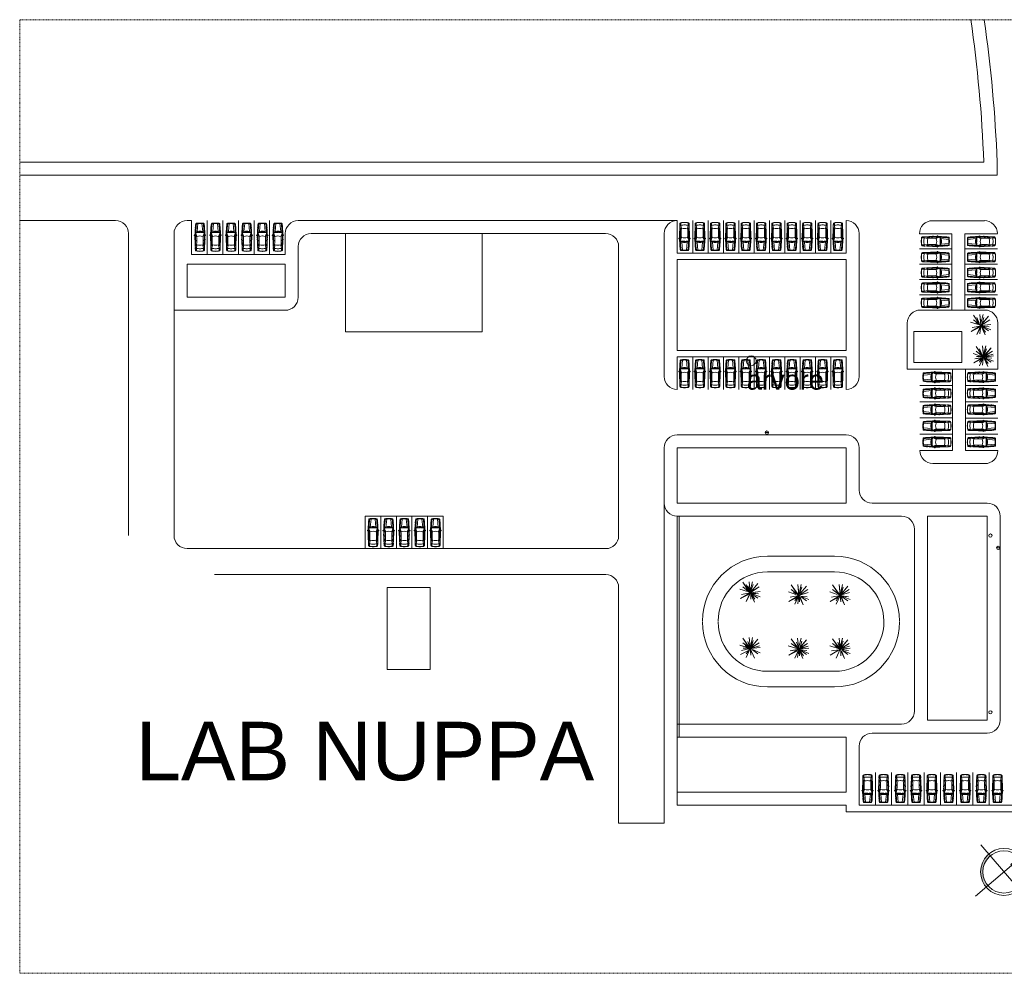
# Model space of a CAD drawing. Header units: metres. Extents: x -32 to 570, y -81 to 66.
# Tile 25 of 27: x 290 to 442, y -81 to 66. Entities that reach past the tile are written whole.
import ezdxf

# ---------------------------------------------------------------- set-up
doc = ezdxf.new("R2010")
doc.units = ezdxf.units.M
doc.linetypes.add('_Tracejado longo', pattern=[0.014288, 0.009525, -0.004763])
for name, color, linetype, lineweight in [('03', 250, 'Continuous', 9), ('A-DETL', 90, 'Continuous', 25), ('G-ANNO-TEXT', 231, 'Continuous', 9), ('LOCALIZAÇAO_dwg', 252, 'Continuous', 9)]:
    doc.layers.add(name, color=color, linetype=linetype, lineweight=lineweight)
doc.styles.add('Arial_10', font='arial.ttf', dxfattribs={"height": 9})
doc.styles.add('Arial_11', font='arial.ttf', dxfattribs={"height": 3})
doc.styles.add('Arial_4', font='arial.ttf', dxfattribs={"height": 0.002})

# ---------------------------------------------------------------- blocks, each defined once
blk = doc.blocks.new('LOCALIZAÇAO_dwg_CARRO 11-4437321-LOCALIZAÇÃO')
at = {"layer": '03'}
for p, q in [((0.08, 0.53), (0.04, 0.53)), ((0.08, 0.63), (0.3, 0.65)), ((0.69, 0.7), (0.69, 0.72)), ((1.38, 0.02), (1.37, 0.02)), ((2.01, 0.46), (1.59, 0.64)), ((2.02, 0.53), (1.69, 0.67)), ((1.79, 0.82), (1.82, 0.86)), ((1.85, 0.67), (1.85, 0.6)), ((1.87, 0.88), (1.87, 0.88)), ((2.44, 0.78), (2.56, 0.78)), ((2.44, 0.77), (2.52, 0.77)), ((2.44, 0.76), (2.44, 0.75)), ((2.45, 0.74), (2.51, 0.74)), ((2.52, 0.75), (2.52, 0.76)), ((2.53, 0.76), (2.53, 0.75)), ((2.58, 0.76), (2.58, 0.75)), ((3.09, 0.5), (2.71, 0.5)), ((3.24, 0.52), (3.47, 0.59)), ((3.47, 0.63), (3.36, 0.66)), ((3.76, 0.71), (3.76, 0.73)), ((0.07, -0.31), (0.03, -0.25)), ((0.08, -0.53), (0.04, -0.53)), ((0.07, -0.31), (1.3, -0.43)), ((0.08, -0.63), (0.3, -0.65)), ((0.69, -0.7), (0.69, -0.72)), ((2.01, -0.46), (1.59, -0.64)), ((2.02, -0.53), (1.69, -0.67)), ((1.79, -0.82), (1.82, -0.86)), ((1.85, -0.67), (1.85, -0.6)), ((1.87, -0.88), (1.87, -0.88)), ((2.44, -0.76), (2.44, -0.75)), ((2.44, -0.77), (2.52, -0.77)), ((2.44, -0.78), (2.56, -0.78)), ((2.45, -0.74), (2.51, -0.74)), ((2.52, -0.75), (2.52, -0.76)), ((2.53, -0.76), (2.53, -0.75)), ((2.58, -0.76), (2.58, -0.75)), ((3.09, -0.5), (2.71, -0.5)), ((3.24, -0.52), (3.47, -0.59)), ((3.47, -0.63), (3.36, -0.66)), ((3.76, -0.71), (3.76, -0.73))]:
    blk.add_line(p, q, dxfattribs=at)
at = {"layer": '03', "flags": 128}
for points in [[(0.03, 0.25), (0.07, 0.31), (1.3, 0.43)], [(1.38, 0.02), (1.37, 0.01), (1.44, -0.55), (1.45, -0.55)], [(1.42, 0.51), (1.41, 0.51), (1.42, -0.06), (1.43, -0.06)], [(1.88, 0.87), (1.85, 0.71), (1.8, 0.69), (1.8, 0.66)], [(2.21, 0.5), (2.64, 0.5), (2.71, 0.5), (2.71, 0.68)], [(3.36, 0.47), (3.84, 0.55), (4.25, 0.55)], [(1.88, -0.87), (1.85, -0.71), (1.8, -0.69), (1.8, -0.66)], [(2.21, -0.5), (2.64, -0.5), (2.71, -0.5), (2.71, -0.68)], [(3.36, -0.47), (3.84, -0.55), (4.25, -0.55)]]:
    blk.add_lwpolyline(points, dxfattribs=at)
at = {"layer": '03'}
for centre, radius, start, end in [((48.24, -1.06), 48.25, 178.0551, 178.7396), ((0.09, 0.57), 0.07, 98.0767, 178.0551), ((21.51, -0.39), 21.49, 177.397, 178.9536), ((0.09, 0.58), 0.05, 97.8958, 177.1673), ((45.86, -1), 45.81, 178.0177, 178.7486), ((45.86, 1), 45.81, 181.2514, 181.9823), ((1.98, -12.75), 13.53, 95.4579, 98.0767), ((2.09, -16.63), 17.28, 92.2713, 96.6835), ((0.13, 0.58), 0.05, 97.8958, 177.1673), ((1.98, -12.75), 13.51, 95.4656, 97.8958), ((1.86, -10.41), 11.17, 90.4891, 96.0118), ((2.35, 0.03), 1.13, 147.4954, 181.5953), ((3.03, -0.03), 1.69, 163.0258, 178.8872), ((-2.11, -0.68), 3.56, 2.0761, 11.3064), ((2.14, -19.53), 20.18, 91.7794, 92.1012), ((-2.12, 0.2), 3.56, 355.8109, 5.0412), ((3.03, -0.03), 1.69, 158.4883, 161.8833), ((1.55, 0.55), 0.0959, 65.2249, 157.5632), ((1.81, 0.85), 0.212, 204.7842, 236.5367), ((2.31, -17.26), 17.94, 91.743, 91.9698), ((1.81, 0.75), 0.0434, 160.4209, 180), ((2.03, 0.7), 0.267, 168.223, 189.9837), ((1.78, 0.66), 0.0195, 202.2729, 342.8001), ((2, 0.69), 0.25, 146.5293, 160.4209), ((2.31, -17.26), 17.94, 88.9571, 91.6179), ((1.87, 0.82), 0.0696, 117.5198, 138.9652), ((1.86, 0.84), 0.0416, 80.8067, 117.5198), ((2.16, -22.3), 23.07, 89.3717, 90.7606), ((1.87, 0.87), 0.00833, 350.8067, 80.8067), ((3.45, -0.04), 1.5, 161.9012, 178.6096), ((2, 0.44), 0.0288, 340.8387, 65.2249), ((2.21, 1), 0.5, 247.6625, 270), ((2.44, 0.75), 0.0263, 91.9264, 184.8104), ((2.42, 0.75), 0.0061, 200.0424, 315.2534), ((2.44, 0.75), 0.0164, 92.1313, 187.2433), ((2.16, -22.3), 23.07, 89.0973, 89.3437), ((2.45, 0.75), 0.01, 180, 270), ((2.51, 0.75), 0.01, 270, 0), ((2.52, 0.76), 0.01, 0, 90), ((2.56, 0.82), 0.0733, 246.8341, 293.1659), ((2.56, 0.76), 0.02, 0, 90), ((2.07, -25.84), 26.6, 86.3544, 88.8806), ((1.65, 0.56), 0.987, 356.5337, 7.1274), ((1.69, 0.56), 0.987, 356.5337, 11.7667), ((2.59, -17.1), 17.78, 87.5716, 89.6146), ((3.09, 1), 0.5, 270, 287.5892), ((3.34, 0.56), 0.1, 73.296, 87.5716), ((3.37, 0.44), 0.03, 107.5892, 190.5643), ((0.05, -0.18), 3.34, 3.0173, 10.5643), ((3.46, 0.61), 0.02, 295.0881, 73.296), ((1.98, -29.34), 30.12, 85.8738, 86.6125), ((1.98, -29.37), 30.13, 85.8821, 86.6147), ((3.84, 0.52), 0.03, 17.6685, 101.6613), ((1.65, 0), 2.28, 359.8835, 13.3775), ((4.13, 0.57), 0.115, 10.4548, 85.2928), ((4.13, 0.56), 0.144, 10.2757, 85.2864), ((0.71, -0.03), 3.59, 0.5327, 10.015), ((0.71, -0.03), 3.62, 0.5277, 9.8398), ((48.24, 1.06), 48.25, 181.2604, 181.9449), ((21.51, 0.39), 21.49, 181.0464, 182.603), ((0.09, -0.57), 0.07, 181.9449, 261.9233), ((0.09, -0.58), 0.05, 182.8327, 262.1042), ((2.09, 16.63), 17.28, 263.3165, 267.7287), ((0.13, -0.58), 0.05, 182.8327, 262.1042), ((1.98, 12.75), 13.53, 261.9735, 264.5421), ((1.98, 12.75), 13.51, 262.1042, 264.5344), ((1.86, 10.41), 11.17, 263.9882, 269.5109), ((2.35, -0.03), 1.13, 178.4047, 212.5046), ((3.03, 0.03), 1.69, 181.1128, 199.382), ((2.14, 19.53), 20.18, 267.8988, 268.2206), ((3.03, 0.03), 1.69, 200.3288, 201.5117), ((3.03, 0.03), 1.69, 200.3288, 201.5117), ((1.55, -0.55), 0.0959, 202.4368, 294.7751), ((1.81, -0.85), 0.212, 123.4633, 155.2158), ((2.31, 17.26), 17.94, 268.0302, 268.257), ((1.78, -0.66), 0.0195, 17.1999, 157.7271), ((2.03, -0.7), 0.267, 170.0163, 191.777), ((1.81, -0.75), 0.0434, 180, 199.5791), ((2, -0.69), 0.25, 199.5791, 213.4707), ((2.31, 17.26), 17.94, 268.3821, 271.0429), ((1.87, -0.82), 0.0696, 221.0348, 242.4802), ((1.86, -0.84), 0.0416, 242.4802, 279.1933), ((2.16, 22.3), 23.07, 269.2394, 270.6283), ((1.87, -0.87), 0.00833, 279.1933, 9.1933), ((3.45, 0.04), 1.5, 181.3904, 198.0988), ((2, -0.44), 0.0288, 294.7751, 19.1613), ((2.21, -1), 0.5, 90, 112.3375), ((2.42, -0.75), 0.0061, 44.7466, 159.9576), ((2.44, -0.75), 0.0263, 175.1896, 268.0736), ((2.44, -0.75), 0.0164, 172.7567, 267.8687), ((2.16, 22.3), 23.07, 270.6563, 270.9027), ((2.45, -0.75), 0.01, 90, 180), ((2.51, -0.75), 0.01, 0, 90), ((2.52, -0.76), 0.01, 270, 0), ((2.56, -0.82), 0.0733, 66.8341, 113.1659), ((2.56, -0.76), 0.02, 270, 360), ((2.07, 25.84), 26.6, 271.1194, 273.6456), ((1.65, -0.56), 0.987, 352.8726, 3.4663), ((1.69, -0.56), 0.987, 348.2333, 3.4663), ((2.59, 17.1), 17.78, 270.3854, 272.4284), ((3.09, -1), 0.5, 72.4108, 90), ((0.05, 0.18), 3.34, 349.4357, 356.9827), ((3.37, -0.44), 0.03, 169.4357, 252.4108), ((3.34, -0.56), 0.1, 272.4284, 286.704), ((3.46, -0.61), 0.02, 286.704, 64.9119), ((1.98, 29.37), 30.13, 273.3853, 274.1179), ((1.98, 29.34), 30.12, 273.3875, 274.1262), ((3.84, -0.52), 0.03, 258.3387, 342.3315), ((1.65, 0), 2.28, 346.6225, 0.1165), ((4.13, -0.57), 0.115, 274.7072, 349.5452), ((4.13, -0.56), 0.144, 274.7136, 349.7243), ((0.71, 0.03), 3.59, 349.985, 359.4673), ((0.71, 0.03), 3.62, 350.1602, 359.4723)]:
    blk.add_arc(centre, radius, start, end, dxfattribs=at)
blk = doc.blocks.new('LOCALIZAÇAO_dwg_CARRO 11-4437322-LOCALIZAÇÃO')
at = {"layer": '03'}
for p, q in [((0.08, 0.53), (0.04, 0.53)), ((0.08, 0.63), (0.3, 0.65)), ((0.69, 0.7), (0.69, 0.72)), ((1.38, 0.02), (1.37, 0.02)), ((2.01, 0.46), (1.59, 0.64)), ((2.02, 0.53), (1.69, 0.67)), ((1.79, 0.82), (1.82, 0.86)), ((1.85, 0.67), (1.85, 0.6)), ((1.87, 0.88), (1.87, 0.88)), ((2.44, 0.78), (2.56, 0.78)), ((2.44, 0.77), (2.52, 0.77)), ((2.44, 0.76), (2.44, 0.75)), ((2.45, 0.74), (2.51, 0.74)), ((2.52, 0.75), (2.52, 0.76)), ((2.53, 0.76), (2.53, 0.75)), ((2.58, 0.76), (2.58, 0.75)), ((3.09, 0.5), (2.71, 0.5)), ((3.24, 0.52), (3.47, 0.59)), ((3.47, 0.63), (3.36, 0.66)), ((3.76, 0.71), (3.76, 0.73)), ((0.07, -0.31), (0.03, -0.25)), ((0.08, -0.53), (0.04, -0.53)), ((0.07, -0.31), (1.3, -0.43)), ((0.08, -0.63), (0.3, -0.65)), ((0.69, -0.7), (0.69, -0.72)), ((2.01, -0.46), (1.59, -0.64)), ((2.02, -0.53), (1.69, -0.67)), ((1.79, -0.82), (1.82, -0.86)), ((1.85, -0.67), (1.85, -0.6)), ((1.87, -0.88), (1.87, -0.88)), ((2.44, -0.76), (2.44, -0.75)), ((2.44, -0.77), (2.52, -0.77)), ((2.44, -0.78), (2.56, -0.78)), ((2.45, -0.74), (2.51, -0.74)), ((2.52, -0.75), (2.52, -0.76)), ((2.53, -0.76), (2.53, -0.75)), ((2.58, -0.76), (2.58, -0.75)), ((3.09, -0.5), (2.71, -0.5)), ((3.24, -0.52), (3.47, -0.59)), ((3.47, -0.63), (3.36, -0.66)), ((3.76, -0.71), (3.76, -0.73))]:
    blk.add_line(p, q, dxfattribs=at)
at = {"layer": '03', "flags": 128}
for points in [[(0.03, 0.25), (0.07, 0.31), (1.3, 0.43)], [(1.38, 0.02), (1.37, 0.01), (1.44, -0.55), (1.45, -0.55)], [(1.42, 0.51), (1.41, 0.51), (1.42, -0.06), (1.43, -0.06)], [(1.88, 0.87), (1.85, 0.71), (1.8, 0.69), (1.8, 0.66)], [(2.21, 0.5), (2.64, 0.5), (2.71, 0.5), (2.71, 0.68)], [(3.36, 0.47), (3.84, 0.55), (4.25, 0.55)], [(1.88, -0.87), (1.85, -0.71), (1.8, -0.69), (1.8, -0.66)], [(2.21, -0.5), (2.64, -0.5), (2.71, -0.5), (2.71, -0.68)], [(3.36, -0.47), (3.84, -0.55), (4.25, -0.55)]]:
    blk.add_lwpolyline(points, dxfattribs=at)
at = {"layer": '03'}
for centre, radius, start, end in [((48.24, -1.06), 48.25, 178.0551, 178.7396), ((0.09, 0.57), 0.07, 98.0767, 178.0551), ((21.51, -0.39), 21.49, 177.397, 178.9536), ((0.09, 0.58), 0.05, 97.8958, 177.1673), ((45.86, -1), 45.81, 178.0177, 178.7486), ((45.86, 1), 45.81, 181.2514, 181.9823), ((1.98, -12.75), 13.53, 95.4579, 98.0767), ((2.09, -16.63), 17.28, 92.2713, 96.6835), ((0.13, 0.58), 0.05, 97.8958, 177.1673), ((1.98, -12.75), 13.51, 95.4656, 97.8958), ((1.86, -10.41), 11.17, 90.4891, 96.0118), ((2.35, 0.03), 1.13, 147.4954, 181.5953), ((3.03, -0.03), 1.69, 163.0258, 178.8872), ((-2.11, -0.68), 3.56, 2.0761, 11.3064), ((2.14, -19.53), 20.18, 91.7794, 92.1012), ((-2.12, 0.2), 3.56, 355.8109, 5.0412), ((3.03, -0.03), 1.69, 158.4883, 161.8833), ((1.55, 0.55), 0.0959, 65.2249, 157.5632), ((1.81, 0.85), 0.212, 204.7842, 236.5367), ((2.31, -17.26), 17.94, 91.743, 91.9698), ((1.81, 0.75), 0.0434, 160.4209, 180), ((2.03, 0.7), 0.267, 168.223, 189.9837), ((1.78, 0.66), 0.0195, 202.2729, 342.8001), ((2, 0.69), 0.25, 146.5293, 160.4209), ((2.31, -17.26), 17.94, 88.9571, 91.6179), ((1.87, 0.82), 0.0696, 117.5198, 138.9652), ((1.86, 0.84), 0.0416, 80.8067, 117.5198), ((2.16, -22.3), 23.07, 89.3717, 90.7606), ((1.87, 0.87), 0.00833, 350.8067, 80.8067), ((3.45, -0.04), 1.5, 161.9012, 178.6096), ((2, 0.44), 0.0288, 340.8387, 65.2249), ((2.21, 1), 0.5, 247.6625, 270), ((2.44, 0.75), 0.0263, 91.9264, 184.8104), ((2.42, 0.75), 0.0061, 200.0424, 315.2534), ((2.44, 0.75), 0.0164, 92.1313, 187.2433), ((2.16, -22.3), 23.07, 89.0973, 89.3437), ((2.45, 0.75), 0.01, 180, 270), ((2.51, 0.75), 0.01, 270, 0), ((2.52, 0.76), 0.01, 0, 90), ((2.56, 0.82), 0.0733, 246.8341, 293.1659), ((2.56, 0.76), 0.02, 0, 90), ((2.07, -25.84), 26.6, 86.3544, 88.8806), ((1.65, 0.56), 0.987, 356.5337, 7.1274), ((1.69, 0.56), 0.987, 356.5337, 11.7667), ((2.59, -17.1), 17.78, 87.5716, 89.6146), ((3.09, 1), 0.5, 270, 287.5892), ((3.34, 0.56), 0.1, 73.296, 87.5716), ((3.37, 0.44), 0.03, 107.5892, 190.5643), ((0.05, -0.18), 3.34, 3.0173, 10.5643), ((3.46, 0.61), 0.02, 295.0881, 73.296), ((1.98, -29.34), 30.12, 85.8738, 86.6125), ((1.98, -29.37), 30.13, 85.8821, 86.6147), ((3.84, 0.52), 0.03, 17.6685, 101.6613), ((1.65, 0), 2.28, 359.8835, 13.3775), ((4.13, 0.57), 0.115, 10.4548, 85.2928), ((4.13, 0.56), 0.144, 10.2757, 85.2864), ((0.71, -0.03), 3.59, 0.5327, 10.015), ((0.71, -0.03), 3.62, 0.5277, 9.8398), ((48.24, 1.06), 48.25, 181.2604, 181.9449), ((21.51, 0.39), 21.49, 181.0464, 182.603), ((0.09, -0.57), 0.07, 181.9449, 261.9233), ((0.09, -0.58), 0.05, 182.8327, 262.1042), ((2.09, 16.63), 17.28, 263.3165, 267.7287), ((0.13, -0.58), 0.05, 182.8327, 262.1042), ((1.98, 12.75), 13.53, 261.9735, 264.5421), ((1.98, 12.75), 13.51, 262.1042, 264.5344), ((1.86, 10.41), 11.17, 263.9882, 269.5109), ((2.35, -0.03), 1.13, 178.4047, 212.5046), ((3.03, 0.03), 1.69, 181.1128, 199.382), ((2.14, 19.53), 20.18, 267.8988, 268.2206), ((3.03, 0.03), 1.69, 200.3288, 201.5117), ((3.03, 0.03), 1.69, 200.3288, 201.5117), ((1.55, -0.55), 0.0959, 202.4368, 294.7751), ((1.81, -0.85), 0.212, 123.4633, 155.2158), ((2.31, 17.26), 17.94, 268.0302, 268.257), ((1.78, -0.66), 0.0195, 17.1999, 157.7271), ((2.03, -0.7), 0.267, 170.0163, 191.777), ((1.81, -0.75), 0.0434, 180, 199.5791), ((2, -0.69), 0.25, 199.5791, 213.4707), ((2.31, 17.26), 17.94, 268.3821, 271.0429), ((1.87, -0.82), 0.0696, 221.0348, 242.4802), ((1.86, -0.84), 0.0416, 242.4802, 279.1933), ((2.16, 22.3), 23.07, 269.2394, 270.6283), ((1.87, -0.87), 0.00833, 279.1933, 9.1933), ((3.45, 0.04), 1.5, 181.3904, 198.0988), ((2, -0.44), 0.0288, 294.7751, 19.1613), ((2.21, -1), 0.5, 90, 112.3375), ((2.42, -0.75), 0.0061, 44.7466, 159.9576), ((2.44, -0.75), 0.0263, 175.1896, 268.0736), ((2.44, -0.75), 0.0164, 172.7567, 267.8687), ((2.16, 22.3), 23.07, 270.6563, 270.9027), ((2.45, -0.75), 0.01, 90, 180), ((2.51, -0.75), 0.01, 0, 90), ((2.52, -0.76), 0.01, 270, 0), ((2.56, -0.82), 0.0733, 66.8341, 113.1659), ((2.56, -0.76), 0.02, 270, 360), ((2.07, 25.84), 26.6, 271.1194, 273.6456), ((1.65, -0.56), 0.987, 352.8726, 3.4663), ((1.69, -0.56), 0.987, 348.2333, 3.4663), ((2.59, 17.1), 17.78, 270.3854, 272.4284), ((3.09, -1), 0.5, 72.4108, 90), ((0.05, 0.18), 3.34, 349.4357, 356.9827), ((3.37, -0.44), 0.03, 169.4357, 252.4108), ((3.34, -0.56), 0.1, 272.4284, 286.704), ((3.46, -0.61), 0.02, 286.704, 64.9119), ((1.98, 29.37), 30.13, 273.3853, 274.1179), ((1.98, 29.34), 30.12, 273.3875, 274.1262), ((3.84, -0.52), 0.03, 258.3387, 342.3315), ((1.65, 0), 2.28, 346.6225, 0.1165), ((4.13, -0.57), 0.115, 274.7072, 349.5452), ((4.13, -0.56), 0.144, 274.7136, 349.7243), ((0.71, 0.03), 3.59, 349.985, 359.4673), ((0.71, 0.03), 3.62, 350.1602, 359.4723)]:
    blk.add_arc(centre, radius, start, end, dxfattribs=at)
blk = doc.blocks.new('LOCALIZAÇAO_dwg_Norte1-4437323-LOCALIZAÇÃO')
at = {"layer": '03'}
h = blk.add_hatch(color=256, dxfattribs=at)
h.paths.add_polyline_path([(0.00515, 0), (0.00498, 0.00129), (0.0045, 0.0025), (0.0037, 0.00358), (0.00272, 0.00437), (0.00153, 0.00492), (0.00025, 0.00514), (0.00025, 0.00785), (-0.00025, 0.00785), (-0.00025, 0.0022), (0.00025, 0.0022), (0.00025, 0.00464), (0.0014, 0.00443), (0.00247, 0.00394), (0.0034, 0.00317), (0.00409, 0.0022), (0.0045, 0.00116), (0.00465, 0)], flags=0)
h.paths.add_polyline_path([(0, -0.00515), (0, -0.00465), (-0.0012, -0.00449), (-0.00232, -0.00403), (-0.00331, -0.00326), (-0.00403, -0.00232), (-0.00449, -0.0012), (-0.00465, 0), (-0.00515, 0), (-0.00497, -0.00133), (-0.00446, -0.00257), (-0.00361, -0.00366), (-0.00257, -0.00446), (-0.00133, -0.00497), (-0.00038, -0.0051)], flags=0)
blk.add_line((-0.00785, 0), (0.00785, 0), dxfattribs=at)
at = {"layer": '03', "flags": 128}
for points in [[(0.00025, 0.0022), (-0.00025, 0.0022), (-0.00025, 0.00785), (0.00025, 0.00785)], [(0, -0.00824), (0, 0.0022)]]:
    blk.add_lwpolyline(points, close=True, dxfattribs=at)
at = {"layer": '03'}
for radius in [0.00515, 0.00465]:
    blk.add_circle((0, 0), radius, dxfattribs=at)
at = {"layer": '03', "color": 7, "insert": (0, 0.01063), "char_height": 0.002, "width": 0.0023914, "attachment_point": 2, "line_spacing_factor": 0.938532, "style": 'Arial_4'}
blk.add_mtext('N', dxfattribs=at)

msp = doc.modelspace()

# ---------------------------------------------------------------- linework, layer by layer
at = {"layer": 'A-DETL', "linetype": '_Tracejado longo', "lineweight": 9}
for p, q in [((290.4, 66.24), (533, 66.24)), ((290.4, -80.53), (290.4, 66.24)), ((533, -80.53), (290.4, -80.53))]:
    msp.add_line(p, q, dxfattribs=at)
at = {"layer": 'A-DETL', "lineweight": 9}
for p, q in [((438.71, 44.32), (290.4, 44.32)), ((440.78, 42.32), (440.78, 44.32)), ((290.4, 42.32), (440.78, 42.32)), ((305.15, 35.32), (290.4, 35.32)), ((316.15, 35.32), (316.85, 35.32)), ((316.85, 35.32), (316.85, 30.12)), ((319.25, 30.12), (319.25, 35.32)), ((321.65, 30.12), (321.65, 35.32)), ((324.05, 30.12), (324.05, 35.32)), ((326.45, 30.12), (326.45, 35.32)), ((328.85, 30.12), (328.85, 35.32)), ((333.25, 35.32), (340.55, 35.32)), ((340.55, 35.32), (380.54, 35.32)), ((380.54, 35.32), (391.49, 35.32)), ((391.55, 30.32), (391.55, 35.32)), ((393.95, 30.32), (393.95, 35.32)), ((396.31, 30.32), (396.31, 35.32)), ((398.67, 30.32), (398.67, 35.32)), ((401.03, 30.32), (401.03, 35.32)), ((403.39, 30.32), (403.39, 35.32)), ((405.75, 30.32), (405.75, 35.32)), ((408.11, 30.32), (408.11, 35.32)), ((410.47, 30.32), (410.47, 35.32)), ((412.83, 30.32), (412.83, 35.32)), ((415.19, 30.32), (415.19, 35.32)), ((417.55, 30.32), (417.55, 35.32)), ((417.55, 35.32), (417.55, 30.32)), ((430.82, 35.31), (438.81, 35.31)), ((307.15, 33.32), (307.15, -13.16)), ((314.15, 33.32), (314.15, -13.16)), ((331.25, 30.12), (331.25, 33.32)), ((335.25, 33.32), (380.54, 33.32)), ((340.55, 33.32), (340.55, 18.22)), ((361.55, 33.32), (340.55, 33.32)), ((361.55, 18.22), (361.55, 33.32)), ((389.55, 11.34), (389.55, 33.32)), ((419.55, 11.34), (419.55, 33.32)), ((428.82, 33.31), (433.82, 33.31)), ((433.82, 33.31), (433.82, 21.56)), ((435.82, 33.31), (440.81, 33.31)), ((435.82, 33.31), (435.82, 21.56)), ((333.25, 23.52), (333.25, 31.32)), ((382.54, -13.2), (382.54, 31.32)), ((417.55, 30.32), (391.55, 30.32)), ((433.82, 30.96), (428.82, 30.96)), ((435.82, 30.96), (440.83, 30.96)), ((316.85, 30.12), (331.25, 30.12)), ((391.55, 15.34), (391.55, 29.32)), ((391.55, 29.32), (417.55, 29.32)), ((417.55, 29.32), (417.55, 15.34)), ((316.15, 23.52), (316.15, 28.62)), ((316.15, 28.62), (331.25, 28.62)), ((331.25, 28.62), (331.25, 23.52)), ((417.55, 27.32), (417.55, 15.34)), ((433.82, 28.61), (428.82, 28.61)), ((435.82, 28.61), (440.83, 28.61)), ((433.82, 26.26), (428.82, 26.26)), ((435.82, 26.26), (440.82, 26.26)), ((331.25, 23.52), (316.15, 23.52)), ((433.83, 23.91), (428.82, 23.91)), ((435.82, 23.91), (440.83, 23.91)), ((314.15, 21.52), (331.25, 21.52)), ((438.87, 21.56), (428.96, 21.56)), ((437.84, 19.34), (436.67, 19.7)), ((438.02, 19.43), (437.12, 20.78)), ((438.2, 19.25), (437.12, 20.06)), ((437.66, 20.42), (438.01, 19.55)), ((438.29, 19.16), (438.11, 20.87)), ((438.11, 20.87), (438.29, 19.52)), ((438.29, 19.52), (438.65, 20.87)), ((438.29, 19.16), (439.46, 20.6)), ((438.29, 19.16), (439.64, 20.06)), ((439.46, 20.6), (438.49, 19.48)), ((438.49, 19.48), (438.74, 20.42)), ((340.55, 18.22), (361.55, 18.22)), ((426.96, 19.56), (426.96, 12.46)), ((435.36, 18.26), (427.96, 18.26)), ((427.96, 18.26), (427.96, 13.46)), ((435.36, 13.46), (435.36, 18.26)), ((438.29, 19.16), (436.76, 18.26)), ((436.76, 18.26), (437.99, 18.87)), ((438.09, 19.05), (436.94, 18.89)), ((438.29, 19.16), (437.48, 19.61)), ((437.66, 17.81), (438.29, 19.16)), ((438.2, 18.89), (437.66, 17.81)), ((438.29, 19.16), (438.11, 17.9)), ((438.11, 17.9), (438.2, 18.89)), ((439.82, 19.34), (438.29, 19.16)), ((438.92, 17.72), (438.29, 19.16)), ((439.01, 18.17), (438.29, 19.16)), ((438.29, 19.16), (439.46, 18.35)), ((439.82, 18.53), (438.29, 19.16)), ((438.47, 19.16), (439.82, 19.34)), ((438.47, 18.89), (438.92, 17.72)), ((438.56, 19.07), (439.55, 18.98)), ((440.88, 12.46), (440.88, 19.56)), ((417.55, 15.34), (391.55, 15.34)), ((438.7, 14.32), (437.53, 15.94)), ((437.53, 15.94), (438.43, 14.59)), ((437.53, 15.22), (438.7, 14.32)), ((438.07, 15.58), (438.42, 14.71)), ((438.7, 14.32), (438.52, 16.03)), ((438.52, 16.03), (438.7, 14.68)), ((438.7, 14.68), (439.06, 16.03)), ((439.06, 16.03), (438.7, 14.32)), ((439.87, 15.76), (438.7, 14.32)), ((438.7, 14.32), (439.15, 15.58)), ((440.05, 15.22), (438.7, 14.32)), ((438.88, 14.5), (440.05, 15.22)), ((438.9, 14.64), (439.87, 15.76)), ((391.55, 14.34), (417.55, 14.34)), ((391.55, 14.34), (391.55, 9.34)), ((393.95, 14.34), (393.95, 9.34)), ((396.31, 14.34), (396.31, 9.34)), ((398.67, 14.34), (398.67, 9.34)), ((401.03, 14.34), (401.03, 9.34)), ((403.39, 14.34), (403.39, 9.34)), ((405.75, 14.34), (405.75, 9.34)), ((408.11, 14.34), (408.11, 9.34)), ((410.47, 14.34), (410.47, 9.34)), ((412.83, 14.34), (412.83, 9.34)), ((415.19, 14.34), (415.19, 9.34)), ((417.55, 14.34), (417.55, 9.34)), ((438.7, 14.32), (437.08, 14.86)), ((437.17, 13.42), (438.7, 14.32)), ((438.4, 14.03), (437.17, 13.42)), ((437.35, 14.05), (438.7, 14.32)), ((438.5, 14.21), (437.35, 14.05)), ((437.62, 14.41), (438.43, 14.41)), ((438.07, 12.97), (438.7, 14.32)), ((438.07, 13.51), (438.5, 14.21)), ((438.52, 13.06), (438.61, 14.05)), ((440.14, 14.77), (438.7, 14.32)), ((438.7, 14.32), (440.23, 14.5)), ((438.7, 14.32), (439.33, 12.88)), ((439.87, 13.51), (438.7, 14.32)), ((438.7, 14.32), (439.42, 13.33)), ((438.88, 14.41), (440.14, 14.77)), ((440.23, 14.5), (438.88, 14.32)), ((439.33, 12.88), (438.88, 14.05)), ((438.97, 14.23), (439.96, 14.14)), ((440.23, 13.69), (439.06, 14.14)), ((426.96, 12.46), (440.88, 12.46)), ((427.96, 13.46), (435.36, 13.46)), ((433.9, -0.07), (433.9, 12.46)), ((435.9, -0.07), (435.9, 12.46)), ((433.88, 9.94), (428.9, 9.94)), ((435.9, 9.93), (440.89, 9.93)), ((433.88, 7.44), (428.9, 7.44)), ((435.9, 7.43), (440.89, 7.43)), ((433.88, 4.94), (428.9, 4.94)), ((435.9, 4.93), (440.89, 4.93)), ((417.55, 2.34), (391.55, 2.34)), ((405.1, 2.69), (405.6, 2.69)), ((433.88, 2.44), (428.9, 2.44)), ((435.9, 2.43), (440.89, 2.43)), ((389.55, 0.34), (389.55, -57.4)), ((391.55, 0.34), (391.55, -8.16)), ((417.55, 0.34), (391.55, 0.34)), ((417.55, -8.16), (417.55, 0.34)), ((419.55, -6.16), (419.55, 0.34)), ((428.9, -0.07), (433.9, -0.07)), ((440.89, -0.07), (435.9, -0.07)), ((430.89, -2.07), (438.88, -2.07)), ((391.55, -8.16), (417.55, -8.16)), ((421.55, -8.16), (439.25, -8.16)), ((343.55, -15.16), (343.55, -10.16)), ((343.55, -10.16), (355.55, -10.16)), ((345.95, -15.16), (345.95, -10.16)), ((348.35, -15.16), (348.35, -10.16)), ((350.75, -15.16), (350.75, -10.16)), ((353.15, -15.16), (353.15, -10.16)), ((355.55, -10.16), (355.55, -15.16)), ((426.05, -10.16), (391.55, -10.16)), ((391.55, -10.16), (391.55, -44.16)), ((391.85, -10.16), (391.85, -44.16)), ((439.25, -10.16), (430.05, -10.16)), ((430.05, -10.16), (430.05, -41.56)), ((439.25, -41.56), (439.25, -10.16)), ((441.25, -10.16), (441.25, -41.56)), ((428.05, -12.16), (428.05, -40.16)), ((440.7, -15.06), (441.2, -15.06)), ((367.55, -15.16), (316.15, -15.16)), ((380.58, -15.16), (343.55, -15.16)), ((415.75, -16.33), (405.45, -16.33)), ((320.36, -19.16), (380.58, -19.16)), ((415.75, -18.73), (405.45, -18.73)), ((346.95, -21.16), (353.55, -21.16)), ((346.95, -33.76), (346.95, -21.16)), ((353.55, -21.16), (353.55, -33.76)), ((382.54, -57.4), (382.54, -21.13)), ((402.53, -21.69), (401.63, -20.34)), ((401.63, -20.34), (402.8, -21.96)), ((401.63, -21.06), (402.8, -21.96)), ((402.8, -21.96), (402.17, -20.7)), ((402.8, -21.96), (402.44, -20.88)), ((402.44, -20.88), (402.78, -21.72)), ((402.8, -21.96), (402.62, -20.25)), ((402.8, -21.6), (403.16, -20.25)), ((402.8, -21.96), (403.97, -20.52)), ((403.25, -20.7), (402.8, -21.96)), ((404.15, -21.06), (402.8, -21.96)), ((402.98, -21.78), (404.15, -21.06)), ((410.01, -22.11), (409.11, -20.76)), ((409.11, -20.76), (410.28, -22.38)), ((410.28, -22.02), (410.1, -20.67)), ((410.1, -20.67), (410.28, -22.38)), ((410.28, -22.38), (410.64, -20.67)), ((410.28, -22.38), (410.73, -21.12)), ((410.48, -22.06), (411.45, -20.94)), ((416.64, -22.38), (415.47, -20.76)), ((415.47, -20.76), (416.37, -22.11)), ((416.64, -22.02), (416.46, -20.67)), ((416.46, -20.67), (416.64, -22.38)), ((416.64, -22.38), (417, -20.67)), ((416.64, -22.38), (417.81, -20.94)), ((417.09, -21.12), (416.64, -22.38)), ((416.84, -22.06), (417.09, -21.12)), ((402.35, -21.78), (401.18, -21.42)), ((402.8, -21.96), (401.27, -22.86)), ((401.27, -22.86), (402.5, -22.25)), ((402.8, -21.96), (401.45, -22.23)), ((402.8, -21.96), (402.17, -23.31)), ((402.17, -23.31), (402.71, -22.23)), ((404.33, -21.78), (402.8, -21.96)), ((403.43, -23.4), (402.8, -21.96)), ((404.06, -22.14), (402.8, -21.96)), ((402.8, -21.96), (403.97, -22.77)), ((402.89, -22.95), (402.89, -22.23)), ((402.98, -21.96), (404.33, -21.78)), ((402.98, -22.14), (403.52, -22.95)), ((402.98, -22.23), (403.43, -23.4)), ((403.07, -22.05), (404.06, -22.14)), ((403.16, -22.14), (404.33, -22.59)), ((409.83, -22.2), (408.66, -21.84)), ((410.28, -22.38), (408.75, -23.28)), ((408.75, -23.28), (409.98, -22.67)), ((410.28, -22.38), (408.93, -22.65)), ((410.19, -22.29), (409.11, -21.48)), ((410.28, -22.38), (409.47, -21.93)), ((409.65, -23.19), (410.28, -22.38)), ((410.28, -22.38), (409.65, -23.73)), ((410.09, -22.5), (409.65, -23.19)), ((409.65, -23.73), (410.19, -22.65)), ((410.1, -23.64), (410.28, -22.38)), ((411.72, -21.93), (410.28, -22.38)), ((410.28, -22.38), (410.91, -23.82)), ((410.28, -22.38), (411.81, -23.01)), ((410.37, -23.37), (410.37, -22.65)), ((410.46, -22.2), (411.63, -21.48)), ((410.46, -22.29), (411.72, -21.93)), ((410.91, -23.82), (410.46, -22.65)), ((410.55, -22.47), (411.54, -22.56)), ((410.64, -22.56), (411.45, -23.19)), ((416.19, -22.2), (415.02, -21.84)), ((415.11, -23.28), (416.64, -22.38)), ((416.34, -22.67), (415.11, -23.28)), ((416.64, -22.38), (415.29, -22.65)), ((415.47, -21.48), (416.64, -22.38)), ((416.64, -22.38), (416.01, -23.73)), ((416.44, -22.5), (416.01, -23.19)), ((417.99, -21.48), (416.64, -22.38)), ((416.64, -22.38), (417.27, -23.82)), ((416.73, -23.37), (416.64, -22.38)), ((417.9, -22.56), (416.64, -22.38)), ((416.64, -22.38), (418.17, -23.01)), ((417.81, -23.19), (416.64, -22.38)), ((416.82, -22.2), (417.99, -21.48)), ((416.82, -22.29), (418.08, -21.93)), ((417.27, -23.82), (416.82, -22.65)), ((416.91, -22.47), (417.9, -22.56)), ((402.35, -30.38), (401.18, -30.02)), ((401.18, -30.02), (402.8, -30.56)), ((402.8, -30.56), (401.63, -28.94)), ((401.63, -28.94), (402.53, -30.29)), ((402.71, -30.47), (401.63, -29.66)), ((401.63, -29.66), (402.8, -30.56)), ((402.8, -30.56), (401.99, -30.11)), ((402.78, -30.31), (402.44, -29.48)), ((402.44, -29.48), (402.8, -30.56)), ((402.8, -30.2), (402.62, -28.85)), ((402.8, -30.56), (403.16, -28.85)), ((402.8, -30.56), (403.97, -29.12)), ((403.25, -29.3), (402.8, -30.56)), ((404.15, -29.66), (402.8, -30.56)), ((404.24, -30.11), (402.8, -30.56)), ((402.98, -30.38), (404.15, -29.66)), ((402.98, -30.47), (404.24, -30.11)), ((403, -30.24), (403.25, -29.3)), ((410.26, -30.65), (408.64, -30.11)), ((408.64, -30.11), (409.81, -30.47)), ((410.26, -30.65), (409.09, -29.03)), ((409.09, -29.03), (409.99, -30.38)), ((410.17, -30.56), (409.09, -29.75)), ((409.9, -29.57), (410.23, -30.4)), ((410.26, -30.65), (410.08, -28.94)), ((410.26, -30.29), (410.62, -28.94)), ((410.26, -30.65), (411.43, -29.21)), ((411.61, -29.75), (410.26, -30.65)), ((411.7, -30.2), (410.26, -30.65)), ((410.44, -30.47), (411.61, -29.75)), ((410.44, -30.56), (411.7, -30.2)), ((411.43, -29.21), (410.46, -30.33)), ((410.46, -30.33), (410.71, -29.39)), ((416.19, -30.47), (415.02, -30.11)), ((415.02, -30.11), (416.64, -30.65)), ((416.37, -30.38), (415.47, -29.03)), ((415.47, -29.03), (416.64, -30.65)), ((415.47, -29.75), (416.64, -30.65)), ((416.64, -30.65), (415.83, -30.2)), ((416.64, -30.65), (416.28, -29.57)), ((416.28, -29.57), (416.61, -30.4)), ((416.64, -30.65), (416.46, -28.94)), ((416.64, -30.29), (417, -28.94)), ((417, -28.94), (416.64, -30.65)), ((417.81, -29.21), (416.64, -30.65)), ((416.64, -30.65), (417.09, -29.39)), ((416.64, -30.65), (417.99, -29.75)), ((417.99, -29.75), (416.82, -30.47)), ((416.82, -30.56), (418.08, -30.2)), ((416.84, -30.33), (417.81, -29.21)), ((402.5, -30.84), (401.27, -31.46)), ((402.8, -30.56), (401.45, -30.83)), ((401.72, -30.47), (402.53, -30.47)), ((402.17, -31.37), (402.8, -30.56)), ((402.8, -30.56), (402.17, -31.91)), ((402.8, -30.56), (404.33, -30.38)), ((402.8, -30.56), (403.43, -32)), ((402.8, -30.56), (404.33, -31.19)), ((402.89, -31.55), (402.8, -30.56)), ((402.89, -30.83), (402.89, -31.55)), ((403.16, -30.74), (403.97, -31.37)), ((408.73, -31.55), (410.26, -30.65)), ((409.95, -30.93), (408.73, -31.55)), ((408.91, -30.92), (410.26, -30.65)), ((410.06, -30.76), (408.91, -30.92)), ((410.26, -30.65), (409.63, -32)), ((410.26, -30.65), (410.08, -31.91)), ((411.79, -30.47), (410.26, -30.65)), ((410.26, -30.65), (410.35, -31.64)), ((410.26, -30.65), (411.43, -31.46)), ((411.79, -31.28), (410.26, -30.65)), ((410.26, -30.65), (410.89, -32.09)), ((410.26, -30.65), (410.98, -31.64)), ((410.35, -31.64), (410.35, -30.92)), ((410.89, -32.09), (410.44, -30.92)), ((410.53, -30.74), (411.52, -30.83)), ((416.64, -30.65), (415.11, -31.55)), ((416.44, -30.76), (415.29, -30.92)), ((416.64, -30.65), (416.01, -32)), ((418.17, -30.47), (416.64, -30.65)), ((417.27, -32.09), (416.64, -30.65)), ((417.9, -30.83), (416.64, -30.65)), ((416.73, -31.64), (416.73, -30.92)), ((416.82, -30.65), (418.17, -30.47)), ((416.82, -30.92), (417.27, -32.09)), ((416.91, -30.74), (417.9, -30.83)), ((418.17, -31.28), (417, -30.83)), ((417, -30.83), (417.81, -31.46)), ((353.55, -33.76), (346.95, -33.76)), ((415.75, -34.05), (405.45, -34.05)), ((415.75, -36.45), (405.45, -36.45)), ((426.05, -42.16), (391.55, -42.16)), ((430.05, -41.56), (439.25, -41.56)), ((421.55, -43.56), (439.25, -43.56)), ((391.55, -44.16), (391.55, -52.66)), ((417.55, -44.16), (391.55, -44.16)), ((417.55, -52.66), (417.55, -44.16)), ((419.55, -45.56), (419.55, -54.66)), ((422.05, -54.66), (422.05, -49.62)), ((424.55, -54.66), (424.55, -49.62)), ((427.05, -54.66), (427.05, -49.62)), ((429.55, -54.66), (429.55, -49.62)), ((432.05, -54.66), (432.05, -49.62)), ((434.55, -54.66), (434.55, -49.62)), ((437.05, -54.66), (437.05, -49.62)), ((439.55, -54.66), (439.55, -49.62)), ((391.55, -52.66), (417.55, -52.66)), ((391.55, -54.66), (391.55, -52.66)), ((417.55, -54.66), (391.55, -54.66)), ((417.55, -55.66), (417.55, -54.66)), ((446.07, -55.66), (417.55, -55.66)), ((419.55, -54.66), (444.55, -54.66)), ((389.55, -57.4), (382.54, -57.4))]:
    msp.add_line(p, q, dxfattribs=at)
for centre, radius in [((402.94, 13.74), 0.75), ((405.35, 2.69), 0.25), ((439.75, -13.16), 0.25), ((440.95, -15.06), 0.25), ((439.75, -40.36), 0.25)]:
    msp.add_circle(centre, radius, dxfattribs=at)
for centre, radius, start, end in [((224.68, 35.93), 214.21, 2.2448, 8.1363), ((224.35, 35.68), 216.61, 2.2855, 8.1117), ((305.15, 33.32), 2, 0, 90), ((316.15, 33.32), 2, 90, 180), ((333.25, 33.32), 2, 90, 180), ((391.55, 33.32), 2, 90, 180), ((417.55, 33.32), 2, 0, 90), ((430.82, 33.31), 2, 90.0855, 180), ((438.81, 33.32), 2, 0.0173, 90.0855), ((335.25, 31.32), 2, 90, 180), ((380.54, 31.32), 2, 0, 90), ((331.25, 23.52), 2, 270, 0), ((428.96, 19.56), 2, 90.0173, 180), ((438.88, 19.56), 2, 0.0279, 90.0173), ((391.55, 11.34), 2, 180, 270), ((417.55, 11.34), 2, 270, 0), ((391.55, 0.34), 2, 90, 180), ((417.55, 0.34), 2, 0, 90), ((430.9, -0.07), 2, 180, 269.9145), ((438.89, -0.08), 2, 269.9145, 359.9827), ((421.55, -6.16), 2, 180, 270), ((391.55, -8.16), 2, 180, 270), ((439.25, -10.16), 2, 0, 90), ((426.05, -12.16), 2, 0, 90), ((316.15, -13.16), 2, 180, 270), ((380.58, -13.2), 1.96, 270, 360), ((405.45, -26.33), 10, 90, 180), ((415.75, -26.33), 10, 0, 90), ((380.58, -21.13), 1.96, 0, 90), ((405.45, -26.33), 7.6, 90, 180), ((415.75, -26.33), 7.6, 360, 90), ((405.45, -26.45), 10, 180, 270), ((405.45, -26.45), 7.6, 180, 270), ((415.75, -26.45), 7.6, 270.0047, 0.8767), ((415.75, -26.45), 10, 270, 0), ((426.05, -40.16), 2, 270, 0), ((439.25, -41.56), 2, 270, 0), ((421.55, -45.56), 2, 90, 180)]:
    msp.add_arc(centre, radius, start, end, dxfattribs=at)

# ---------------------------------------------------------------- block references
at = {"layer": 'LOCALIZAÇAO_dwg', "color": 250, "extrusion": (0, 0, -1), "zscale": -1}
for p, rotation in [((-318.13, 34.92), 270), ((-320.53, 34.92), 270), ((-322.93, 34.92), 270), ((-325.33, 34.92), 270), ((-327.73, 34.92), 270), ((-330.13, 34.92), 270), ((-392.68, 13.93), 270), ((-395.04, 13.93), 270), ((-397.4, 13.93), 270), ((-399.76, 13.93), 270), ((-402.12, 13.93), 270), ((-404.48, 13.93), 270), ((-406.84, 13.93), 270), ((-409.2, 13.93), 269.9999999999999), ((-411.56, 13.93), 269.9999999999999), ((-413.92, 13.93), 270), ((-416.28, 13.93), 270), ((-429.36, 11.23), 180), ((-429.36, 8.73), 180), ((-429.36, 6.23), 180), ((-429.36, 3.73), 180), ((-429.36, 1.23), 180), ((-344.77, -10.54), 270), ((-347.17, -10.54), 270), ((-349.57, -10.54), 270), ((-351.97, -10.54), 270), ((-354.37, -10.54), 270)]:
    msp.add_blockref('LOCALIZAÇAO_dwg_CARRO 11-4437322-LOCALIZAÇÃO', p, dxfattribs=dict(at, rotation=rotation))
at = {"layer": 'LOCALIZAÇAO_dwg', "color": 250}
for p, rotation in [((392.68, 30.72), 89.99999999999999), ((395.04, 30.72), 89.99999999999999), ((397.4, 30.72), 89.99999999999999), ((399.76, 30.72), 89.99999999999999), ((402.12, 30.72), 89.99999999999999), ((404.48, 30.72), 89.99999999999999), ((406.84, 30.72), 89.99999999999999), ((409.2, 30.72), 89.99999999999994), ((411.56, 30.72), 89.99999999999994), ((413.92, 30.72), 89.99999999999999), ((416.28, 30.72), 89.99999999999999), ((440.52, 11.24), 180), ((440.52, 8.74), 180), ((440.52, 6.24), 180), ((440.52, 3.74), 180), ((440.52, 1.24), 180), ((420.84, -54.25), 89.99999999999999), ((423.31, -54.25), 89.99999999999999), ((425.88, -54.25), 89.99999999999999), ((428.3, -54.25), 89.99999999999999), ((430.73, -54.25), 89.99999999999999), ((433.32, -54.25), 89.99999999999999), ((435.86, -54.25), 89.99999999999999), ((438.35, -54.25), 89.99999999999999), ((440.83, -54.25), 89.99999999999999)]:
    msp.add_blockref('LOCALIZAÇAO_dwg_CARRO 11-4437321-LOCALIZAÇÃO', p, dxfattribs=dict(at, rotation=rotation))
at = {"layer": 'LOCALIZAÇAO_dwg', "color": 250, "extrusion": (0, 0, -1), "zscale": -1}
for p in [(-433.43, 32.12), (-433.43, 29.69), (-433.43, 27.31), (-433.43, 25.02), (-433.43, 22.67)]:
    msp.add_blockref('LOCALIZAÇAO_dwg_CARRO 11-4437322-LOCALIZAÇÃO', p, dxfattribs=at)
at = {"layer": 'LOCALIZAÇAO_dwg', "color": 250}
for p in [(436.22, 32.12), (436.22, 29.69), (436.22, 27.31), (436.22, 25.02), (436.22, 22.67)]:
    msp.add_blockref('LOCALIZAÇAO_dwg_CARRO 11-4437321-LOCALIZAÇÃO', p, dxfattribs=at)
at = {"layer": 'LOCALIZAÇAO_dwg', "color": 250, "xscale": 700.6808390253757, "yscale": 700.6808390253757, "zscale": 700.6808390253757, "rotation": 310.5382141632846}
msp.add_blockref('LOCALIZAÇAO_dwg_Norte1-4437323-LOCALIZAÇÃO', (441.83, -64.92), dxfattribs=at)

# ---------------------------------------------------------------- texts
at = {"layer": 'G-ANNO-TEXT', "color": 7, "attachment_point": 1, "line_spacing_factor": 0.938532}
for s, insert, char_height, width, style in [('arvore', (402.26, 12.3), 3, 14.1644, 'Arial_11'), ('LAB NUPPA', (308.22, -41.82), 9, 83.9923, 'Arial_10')]:
    msp.add_mtext(s, dxfattribs=dict(at, insert=insert, char_height=char_height, width=width, style=style))

doc.saveas('drawing.dxf')
